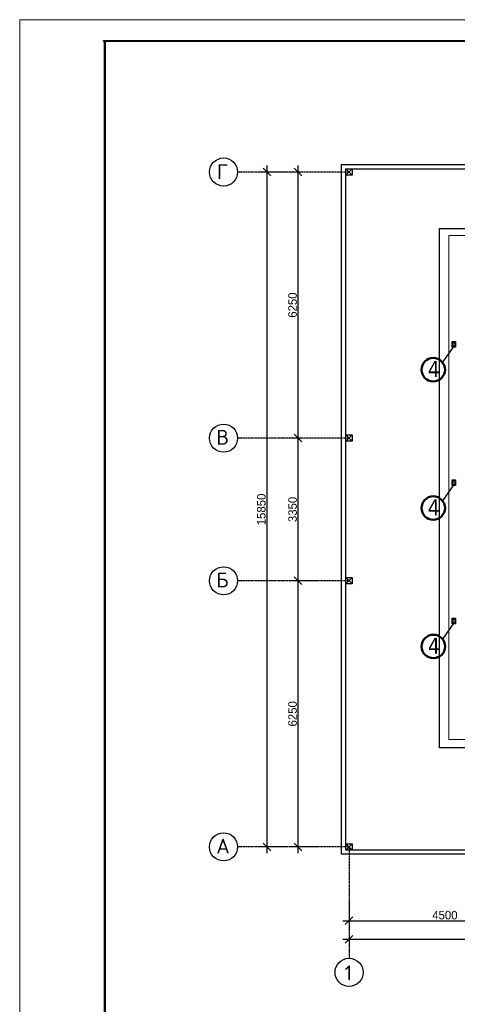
# Model space of a CAD drawing. Extents: x 4114239 to 5838486, y 780458 to 1383318.
# Tile 117 of 231: x 4308800 to 4319074, y 1144123 to 1167249. Entities that reach past the tile are written whole.
import ezdxf

# ---------------------------------------------------------------- set-up
doc = ezdxf.new("R2010")
doc.units = 0
doc.header["$MEASUREMENT"] = 0
doc.linetypes.add('DASHED', pattern=[0.75, 0.5, -0.25])
for name, color, linetype, lineweight in [('1', 7, 'Continuous', 50), ('1-A', 1, 'Continuous', 40), ('линия40', 7, 'Continuous', 5), ('ПЛАН', 250, 'Continuous', 30)]:
    doc.layers.add(name, color=color, linetype=linetype, lineweight=lineweight)
doc.layers.add('PDF_Text', color=7, linetype='Continuous', true_color=0x002eb8)
doc.layers.add('рамка', color=206, linetype='Continuous')
doc.styles.add('PDF ISOCPEUR', font='isocpeur.ttf')
doc.dimstyles.new('ISO-25$0', dxfattribs={"dimtxt": 200, "dimasz": 180, "dimexe": 200, "dimexo": 300, "dimgap": 30, "dimtad": 1, "dimdec": 0, "dimdsep": 46, "dimtxsty": 'Standard', "dimblk": 'OBLIQUE', "dimcen": 2, "dimdle": 150, "dimclrd": 256, "dimclre": 256, "dimclrt": 256, "dimadec": 0, "dimazin": 0, "dimtfac": 1, "dimtdec": 0, "dimtmove": 1, "dimatfit": 3, "dimldrblk": 'OBLIQUE', "dimfxl": 500, "dimfxlon": 1, "dimarcsym": 0})

# ---------------------------------------------------------------- blocks, each defined once
blk = doc.blocks.new('fffffffffffffffffffffffffffddddddddfz')
at = {"color": 0}
blk.add_lwpolyline([(3133299, 2648112), (3133449, 2648112), (3133449, 2647962), (3133299, 2647962)], close=True, dxfattribs=at)
for points in [[(3133449, 2648112), (3133299, 2647962)], [(3133449, 2647962), (3133299, 2648112)]]:
    blk.add_lwpolyline(points, dxfattribs=at)
blk = doc.blocks.new('_Oblique')
at = {"color": 0, "linetype": 'ByBlock', "lineweight": -2}
blk.add_line((-0.5, -0.5), (0.5, 0.5), dxfattribs=at)
blk = doc.blocks.new('*D1977')
at = {"color": 218, "lineweight": -2, "true_color": 0x4d004d, "transparency": 16777216}
for p, q in [((4315768, 1154071), (4315137, 1154071)), ((4315337, 1147671), (4315337, 1154221)), ((4315768, 1147821), (4315137, 1147821))]:
    blk.add_line(p, q, dxfattribs=at)
at = {"layer": 'Defpoints', "color": 0, "transparency": 16777216}
for p in [(4315337, 1154071), (4316068, 1154071), (4316068, 1147821)]:
    blk.add_point(p, dxfattribs=at)
at = {"color": 218, "lineweight": -2, "true_color": 0x4d004d, "transparency": 16777216, "xscale": 180, "yscale": 180, "zscale": 180}
for p, rotation in [((4315337, 1154071), 90), ((4315337, 1147821), 270)]:
    blk.add_blockref('_Oblique', p, dxfattribs=dict(at, rotation=rotation))
at = {"color": 218, "true_color": 0x4d004d, "transparency": 16777216, "insert": (4315207, 1150946), "char_height": 200, "attachment_point": 5, "rotation": 90}
blk.add_mtext('6250', dxfattribs=at)
blk = doc.blocks.new('*D1978')
at = {"color": 218, "lineweight": -2, "true_color": 0x4d004d, "transparency": 16777216}
for p, q in [((4315337, 1153921), (4315337, 1157571)), ((4315463, 1157421), (4315137, 1157421)), ((4315768, 1154071), (4315137, 1154071))]:
    blk.add_line(p, q, dxfattribs=at)
at = {"layer": 'Defpoints', "color": 0, "transparency": 16777216}
for p in [(4315337, 1157421), (4315763, 1157421), (4316068, 1154071)]:
    blk.add_point(p, dxfattribs=at)
at = {"color": 218, "lineweight": -2, "true_color": 0x4d004d, "transparency": 16777216, "xscale": 180, "yscale": 180, "zscale": 180}
for p, rotation in [((4315337, 1157421), 90), ((4315337, 1154071), 270)]:
    blk.add_blockref('_Oblique', p, dxfattribs=dict(at, rotation=rotation))
at = {"color": 218, "true_color": 0x4d004d, "transparency": 16777216, "insert": (4315207, 1155746), "char_height": 200, "attachment_point": 5, "rotation": 90}
blk.add_mtext('3350', dxfattribs=at)
blk = doc.blocks.new('*D1979')
at = {"color": 218, "lineweight": -2, "true_color": 0x4d004d, "transparency": 16777216}
for p, q in [((4315337, 1157271), (4315337, 1163821)), ((4315416, 1163671), (4315137, 1163671)), ((4315463, 1157421), (4315137, 1157421))]:
    blk.add_line(p, q, dxfattribs=at)
at = {"layer": 'Defpoints', "color": 0, "transparency": 16777216}
for p in [(4315337, 1163671), (4315716, 1163671), (4315763, 1157421)]:
    blk.add_point(p, dxfattribs=at)
at = {"color": 218, "lineweight": -2, "true_color": 0x4d004d, "transparency": 16777216, "xscale": 180, "yscale": 180, "zscale": 180}
for p, rotation in [((4315337, 1163671), 90), ((4315337, 1157421), 270)]:
    blk.add_blockref('_Oblique', p, dxfattribs=dict(at, rotation=rotation))
at = {"color": 218, "true_color": 0x4d004d, "transparency": 16777216, "insert": (4315207, 1160546), "char_height": 200, "attachment_point": 5, "rotation": 90}
blk.add_mtext('6250', dxfattribs=at)
blk = doc.blocks.new('*D1980')
at = {"color": 218, "lineweight": -2, "true_color": 0x4d004d, "transparency": 16777216}
for p, q in [((4314603, 1163821), (4314603, 1147671)), ((4315103, 1163671), (4314403, 1163671)), ((4315103, 1147821), (4314403, 1147821))]:
    blk.add_line(p, q, dxfattribs=at)
at = {"layer": 'Defpoints', "color": 0, "transparency": 16777216}
for p in [(4315716, 1163671), (4314603, 1147821), (4315768, 1147821)]:
    blk.add_point(p, dxfattribs=at)
at = {"color": 218, "lineweight": -2, "true_color": 0x4d004d, "transparency": 16777216, "xscale": 180, "yscale": 180, "zscale": 180}
for p, rotation in [((4314603, 1163671), 90), ((4314603, 1147821), 270)]:
    blk.add_blockref('_Oblique', p, dxfattribs=dict(at, rotation=rotation))
at = {"color": 218, "true_color": 0x4d004d, "transparency": 16777216, "insert": (4314473, 1155746), "char_height": 200, "attachment_point": 5, "rotation": 90}
blk.add_mtext('15850', dxfattribs=at)
blk = doc.blocks.new('*D1990')
at = {"color": 218, "lineweight": -2, "true_color": 0x4d004d, "transparency": 16777216}
for p, q in [((4316533, 1146586), (4316533, 1145886)), ((4321033, 1146586), (4321033, 1145886)), ((4316383, 1146086), (4321183, 1146086))]:
    blk.add_line(p, q, dxfattribs=at)
at = {"layer": 'Defpoints', "color": 0, "transparency": 16777216}
for p in [(4316533, 1147646), (4321033, 1147646), (4321033, 1146086)]:
    blk.add_point(p, dxfattribs=at)
at = {"color": 218, "lineweight": -2, "true_color": 0x4d004d, "transparency": 16777216, "xscale": 180, "yscale": 180, "zscale": 180, "rotation": 180}
blk.add_blockref('_Oblique', (4316533, 1146086), dxfattribs=at)
at = {"color": 218, "lineweight": -2, "true_color": 0x4d004d, "transparency": 16777216, "xscale": 180, "yscale": 180, "zscale": 180}
blk.add_blockref('_Oblique', (4321033, 1146086), dxfattribs=at)
at = {"color": 218, "true_color": 0x4d004d, "transparency": 16777216, "insert": (4318783, 1146216), "char_height": 200, "attachment_point": 5}
blk.add_mtext('4500', dxfattribs=at)
blk = doc.blocks.new('*D1976')
at = {"color": 218, "lineweight": -2, "true_color": 0x4d004d, "transparency": 16777216}
for p, q in [((4352683, 1145648), (4316383, 1145648)), ((4316533, 1145648), (4316533, 1145448)), ((4352533, 1145648), (4352533, 1145448))]:
    blk.add_line(p, q, dxfattribs=at)
at = {"layer": 'Defpoints', "color": 0, "transparency": 16777216}
for p in [(4316533, 1145886), (4352533, 1145886), (4316533, 1145648)]:
    blk.add_point(p, dxfattribs=at)
at = {"color": 218, "lineweight": -2, "true_color": 0x4d004d, "transparency": 16777216, "xscale": 180, "yscale": 180, "zscale": 180, "rotation": 180}
blk.add_blockref('_Oblique', (4316533, 1145648), dxfattribs=at)
at = {"color": 218, "lineweight": -2, "true_color": 0x4d004d, "transparency": 16777216, "xscale": 180, "yscale": 180, "zscale": 180}
blk.add_blockref('_Oblique', (4352533, 1145648), dxfattribs=at)
at = {"color": 218, "true_color": 0x4d004d, "transparency": 16777216, "insert": (4334533, 1145778), "char_height": 200, "attachment_point": 5}
blk.add_mtext('36000', dxfattribs=at)

msp = doc.modelspace()

# ---------------------------------------------------------------- linework, layer by layer
at = {"color": 1, "linetype": 'DASHED', "ltscale": 2}
for p, q in [((4316533.3612, 1163670.5314), (4313915.6323, 1163670.5314)), ((4316533.3612, 1157420.5314), (4313915.6323, 1157420.5314)), ((4316533.3612, 1154070.5314), (4313915.6323, 1154070.5314)), ((4316533.3612, 1147820.5314), (4313915.6323, 1147820.5314)), ((4316533.3612, 1147820.5314), (4316533.3612, 1145202.8025))]:
    msp.add_line(p, q, dxfattribs=at)
for p, q in [((4318991.1855, 1159583.63), (4318723.7912, 1159201.1897)), ((4318991.186, 1156333.63), (4318723.7917, 1155951.1897)), ((4318994.9419, 1153083.5388), (4318727.5476, 1152701.0986))]:
    msp.add_line(p, q)
at = {"color": 0}
for points in [[(4344671.0499, 1147645.5314), (4316358.3612, 1147645.5314), (4316358.3612, 1163845.5314), (4352708.5899, 1163845.5314), (4352707.4208, 1155545.5289)], [(4344671.0405, 1147745.5314), (4316458.3612, 1147745.5314), (4316458.3612, 1163745.5314), (4352608.5758, 1163745.5314), (4352607.5774, 1155545.5289)]]:
    msp.add_lwpolyline(points, dxfattribs=at)
for points in [[(4316458.3612, 1163745.5314), (4347277.4754, 1163745.5314), (4347277.4754, 1147745.5314), (4316458.3612, 1147745.5314)], [(4318658.3612, 1162345.5314), (4345058.3612, 1162345.5314), (4345058.3612, 1150145.5314), (4318658.3612, 1150145.5314)]]:
    msp.add_lwpolyline(points, close=True, dxfattribs=at)
at = {"color": 5, "lineweight": 9, "ltscale": 25}
msp.add_lwpolyline([(4318874.4183, 1150340.351), (4318874.4183, 1162177.4728), (4344891.6449, 1162177.4728), (4344891.6449, 1150340.351)], close=True, dxfattribs=at)
for centre in [(4313585.6323, 1163670.5314), (4313585.6323, 1157420.5314), (4313585.6323, 1154070.5314), (4313585.6323, 1147820.5314), (4316533.3612, 1144872.8025)]:
    msp.add_circle(centre, 330)
at = {"layer": '1'}
for centre in [(4318508.991, 1159027.8422), (4318508.9915, 1155777.8422), (4318512.7474, 1152527.7511)]:
    msp.add_circle(centre, 276.0227, dxfattribs=at)
at = {"layer": 'линия40', "ltscale": 3}
for p, q in [((4308800.1811, 1125248.9552), (4308800.1811, 1167248.9552)), ((4308800.1811, 1167248.9552), (4368200.1811, 1167248.9552)), ((4310800.1811, 1125748.9552), (4310800.1811, 1166748.9552)), ((4310800.1811, 1166748.9552), (4310800.1811, 1125748.9552)), ((4310800.1811, 1166748.9552), (4310800.1811, 1125748.9552)), ((4310800.1811, 1166748.9552), (4367650.1811, 1166748.9552)), ((4310850.1811, 1166748.9552), (4367700.1811, 1166748.9552))]:
    msp.add_line(p, q, dxfattribs=at)
at = {"layer": 'линия40', "ltscale": 3, "const_width": 50}
msp.add_lwpolyline([(4367700.1811, 1125748.9552), (4310800.1811, 1125748.9552), (4310800.1811, 1166748.9552), (4367700.1811, 1166748.9552)], close=True, dxfattribs=at)
at = {"layer": 'ПЛАН', "color": 7, "lineweight": 30}
for points in [[(4319033.6401, 1159688.5073), (4319033.6401, 1159558.5073), (4318953.6401, 1159558.5073), (4318953.6401, 1159688.5073)], [(4319013.6401, 1159668.5073), (4319013.6401, 1159578.5073), (4318973.6401, 1159578.5073), (4318973.6401, 1159668.5073)], [(4319033.6401, 1156438.5073), (4319033.6401, 1156308.5073), (4318953.6401, 1156308.5073), (4318953.6401, 1156438.5073)], [(4319013.6401, 1156418.5073), (4319013.6401, 1156328.5073), (4318973.6401, 1156328.5073), (4318973.6401, 1156418.5073)], [(4319033.6401, 1153188.5073), (4319033.6401, 1153058.5073), (4318953.6401, 1153058.5073), (4318953.6401, 1153188.5073)], [(4319013.6401, 1153168.5073), (4319013.6401, 1153078.5073), (4318973.6401, 1153078.5073), (4318973.6401, 1153168.5073)]]:
    msp.add_lwpolyline(points, close=True, dxfattribs=at)
at = {"layer": 'рамка'}
msp.add_line((4310750.1811, 1166748.9552), (4367600.1811, 1166748.9552), dxfattribs=at)

# ---------------------------------------------------------------- block references
at = {"color": 0}
for p in [(1183158.9473, -1484366.3262), (1183158.9473, -1490616.3262), (1183158.9473, -1493966.3262), (1183158.9473, -1500216.3262)]:
    msp.add_blockref('fffffffffffffffffffffffffffddddddddfz', p, dxfattribs=at)

# ---------------------------------------------------------------- texts
at = {"layer": '1-A', "char_height": 374.4, "attachment_point": 7}
for insert in [(4318381.7808, 1158855.6233), (4318381.7813, 1155605.6233), (4318385.5372, 1152355.5322)]:
    msp.add_mtext('\\P{\\fTahoma|b0|i0|c204|p32;4}', dxfattribs=dict(at, insert=insert))
at = {"layer": 'PDF_Text', "color": 0, "style": 'PDF ISOCPEUR'}
for s, p in [('Г', (4313429.5385, 1163501.508)), ('В', (4313414.8823, 1157263.7097)), ('Б', (4313414.8823, 1153913.7097)), ('А', (4313414.8823, 1147663.7097)), ('1', (4316429.4405, 1144685.6228))]:
    msp.add_text(s, height=351.7196, dxfattribs=at).set_placement(p)

# ---------------------------------------------------------------- dimensions: what is measured, and where the dimension line sits
at = {"color": 0}
for base, p1, p2, picture, middle in [((4314602.6719, 1147820.5314), (4315715.9094, 1163670.5314), (4315767.6753, 1147820.5314), '*D1980', (4314472.6719, 1155745.5314)), ((4315336.7782, 1163670.5314), (4315763.1801, 1157420.5314), (4315715.9094, 1163670.5314), '*D1979', (4315206.7782, 1160545.5314)), ((4315336.7782, 1157420.5314), (4316067.6753, 1154070.5314), (4315763.1801, 1157420.5314), '*D1978', (4315206.7782, 1155745.5314)), ((4315336.7782, 1154070.5314), (4316067.6753, 1147820.5314), (4316067.6753, 1154070.5314), '*D1977', (4315206.7782, 1150945.5314))]:
    dim = msp.add_linear_dim(base=base, p1=p1, p2=p2, angle=90, dimstyle='ISO-25$0', dxfattribs=at)
    dim.commit()
    dim.dimension.update_dxf_attribs({"geometry": picture, "text_midpoint": middle})
for base, p1, p2, picture, middle in [((4321033.3612, 1146086.387), (4316533.3463, 1147645.5166), (4321033.3612, 1147645.5166), '*D1990', (4318783.3537, 1146216.387)), ((4316533.3463, 1145647.8709), (4352533.3612, 1145886.387), (4316533.3463, 1145886.387), '*D1976', (4334533.3537, 1145777.8709))]:
    dim = msp.add_linear_dim(base=base, p1=p1, p2=p2, dimstyle='ISO-25$0', dxfattribs=at)
    dim.commit()
    dim.dimension.update_dxf_attribs({"geometry": picture, "text_midpoint": middle})

doc.saveas('drawing.dxf')
